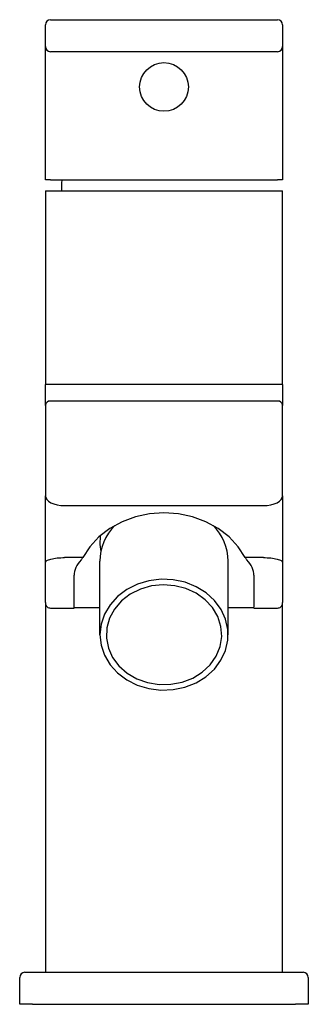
# Model space of a CAD drawing. Header units: millimetres. Extents: x 3984.051 to 3984.096, y 1861.092 to 1861.246.
import ezdxf

# ---------------------------------------------------------------- set-up
doc = ezdxf.new("R2010")
doc.units = ezdxf.units.MM
doc.layers.add('SANINDUSA', color=3, linetype='Continuous')

msp = doc.modelspace()

# ---------------------------------------------------------------- linework, layer by layer
at = {"layer": 'SANINDUSA'}
for p, q in [((3984.055764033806, 1861.245745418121), (3984.057964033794, 1861.245745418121)), ((3984.057964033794, 1861.245745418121), (3984.088964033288, 1861.245745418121)), ((3984.088964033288, 1861.245745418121), (3984.091164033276, 1861.245745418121)), ((3984.054964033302, 1861.24154542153), (3984.054964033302, 1861.24494541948)), ((3984.091964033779, 1861.24494541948), (3984.091964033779, 1861.24154542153)), ((3984.054964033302, 1861.238745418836), (3984.054964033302, 1861.24154542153)), ((3984.091964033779, 1861.24154542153), (3984.091964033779, 1861.238745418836)), ((3984.057964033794, 1861.240745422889), (3984.055764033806, 1861.240745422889)), ((3984.088964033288, 1861.240745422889), (3984.057964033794, 1861.240745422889)), ((3984.091164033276, 1861.240745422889), (3984.088964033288, 1861.240745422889)), ((3984.054964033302, 1861.220745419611), (3984.054964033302, 1861.238745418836)), ((3984.091964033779, 1861.238745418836), (3984.091964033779, 1861.220745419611)), ((3984.055764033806, 1861.220745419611), (3984.054964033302, 1861.220745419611)), ((3984.055764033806, 1861.220745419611), (3984.091164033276, 1861.220745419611)), ((3984.091964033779, 1861.220745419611), (3984.091164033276, 1861.220745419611)), ((3984.054964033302, 1861.219045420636), (3984.055764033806, 1861.219045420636)), ((3984.054964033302, 1861.219045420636), (3984.054964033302, 1861.18882041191)), ((3984.055764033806, 1861.219045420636), (3984.091164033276, 1861.219045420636)), ((3984.091164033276, 1861.219045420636), (3984.091964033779, 1861.219045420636)), ((3984.091964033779, 1861.18882041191), (3984.091964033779, 1861.219045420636)), ((3984.055764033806, 1861.18882041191), (3984.054964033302, 1861.18882041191)), ((3984.091164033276, 1861.18882041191), (3984.055764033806, 1861.18882041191)), ((3984.091964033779, 1861.18882041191), (3984.091164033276, 1861.18882041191)), ((3984.091164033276, 1861.186222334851), (3984.055764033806, 1861.186222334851)), ((3984.054964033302, 1861.185529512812), (3984.054964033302, 1861.171395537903)), ((3984.091964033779, 1861.171395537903), (3984.091964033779, 1861.185529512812)), ((3984.054964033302, 1861.161008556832), (3984.054964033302, 1861.171395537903)), ((3984.091964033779, 1861.171395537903), (3984.091964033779, 1861.161008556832)), ((3984.057964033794, 1861.169895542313), (3984.088964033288, 1861.169895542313)), ((3984.054964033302, 1861.154767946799), (3984.054964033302, 1861.161008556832)), ((3984.060781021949, 1861.161779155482), (3984.057964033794, 1861.161779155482)), ((3984.06346403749, 1861.149743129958), (3984.063464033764, 1861.161235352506)), ((3984.083464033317, 1861.149735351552), (3984.083464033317, 1861.161235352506)), ((3984.088964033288, 1861.161779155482), (3984.086147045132, 1861.161779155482)), ((3984.091964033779, 1861.161008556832), (3984.091964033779, 1861.154767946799)), ((3984.059464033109, 1861.154016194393), (3984.059464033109, 1861.159010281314)), ((3984.087464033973, 1861.159010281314), (3984.087464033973, 1861.154016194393)), ((3984.054964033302, 1861.154767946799), (3984.054964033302, 1861.097045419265)), ((3984.059464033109, 1861.153895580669), (3984.059464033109, 1861.154016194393)), ((3984.063464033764, 1861.15393300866), (3984.059464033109, 1861.15393300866)), ((3984.087464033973, 1861.15393300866), (3984.083464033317, 1861.15393300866)), ((3984.091964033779, 1861.097045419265), (3984.091964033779, 1861.154767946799)), ((3984.05176403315, 1861.097045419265), (3984.052964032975, 1861.097045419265)), ((3984.052964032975, 1861.097045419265), (3984.093964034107, 1861.097045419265)), ((3984.093964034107, 1861.097045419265), (3984.095164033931, 1861.097045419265)), ((3984.050964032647, 1861.092045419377), (3984.050964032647, 1861.096245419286)), ((3984.095964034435, 1861.096245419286), (3984.095964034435, 1861.092045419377)), ((3984.052964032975, 1861.092045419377), (3984.050964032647, 1861.092045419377)), ((3984.052964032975, 1861.092045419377), (3984.093964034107, 1861.092045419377)), ((3984.095964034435, 1861.092045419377), (3984.093964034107, 1861.092045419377))]:
    msp.add_line(p, q, dxfattribs=at)
at = {"layer": 'SANINDUSA', "flags": 128}
for points in [[(3984.057532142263, 1861.220745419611), (3984.057495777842, 1861.220206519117), (3984.057464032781, 1861.219045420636)], [(3984.054964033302, 1861.171395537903), (3984.055021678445, 1861.171102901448), (3984.05519239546, 1861.170821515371), (3984.055469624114, 1861.170562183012), (3984.0558427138, 1861.170334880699), (3984.056297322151, 1861.170148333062), (3984.056815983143, 1861.170009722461), (3984.057378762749, 1861.169924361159), (3984.057964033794, 1861.169895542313)], [(3984.088964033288, 1861.169895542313), (3984.089549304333, 1861.169924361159), (3984.090112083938, 1861.170009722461), (3984.090630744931, 1861.170148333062), (3984.091085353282, 1861.170334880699), (3984.091458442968, 1861.170562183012), (3984.091735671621, 1861.170821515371), (3984.091906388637, 1861.171102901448), (3984.091964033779, 1861.171395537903)], [(3984.086147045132, 1861.161779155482), (3984.085025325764, 1861.163482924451), (3984.083601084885, 1861.165007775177), (3984.081911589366, 1861.166313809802), (3984.080001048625, 1861.167366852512), (3984.077919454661, 1861.168139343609), (3984.075721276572, 1861.16861107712), (3984.073464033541, 1861.168769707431), (3984.071206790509, 1861.16861107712), (3984.069008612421, 1861.168139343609), (3984.066927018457, 1861.167366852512), (3984.065016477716, 1861.166313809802), (3984.063326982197, 1861.165007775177), (3984.061902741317, 1861.163482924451), (3984.060781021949, 1861.161779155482)], [(3984.063524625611, 1861.165183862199), (3984.06347536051, 1861.163819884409), (3984.063614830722, 1861.162733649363)], [(3984.078456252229, 1861.142231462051), (3984.080005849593, 1861.143185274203), (3984.08131900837, 1861.144375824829), (3984.082348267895, 1861.145760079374), (3984.083056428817, 1861.147288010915), (3984.083417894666, 1861.148904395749), (3984.083419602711, 1861.150550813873), (3984.083061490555, 1861.152167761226), (3984.082356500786, 1861.153696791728), (3984.081330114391, 1861.155082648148), (3984.080019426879, 1861.156275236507), (3984.078471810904, 1861.157231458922), (3984.076743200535, 1861.157916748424), (3984.074896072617, 1861.158306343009), (3984.072997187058, 1861.158386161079), (3984.071115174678, 1861.158153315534), (3984.069318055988, 1861.157616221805), (3984.067670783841, 1861.156794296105), (3984.066232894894, 1861.155717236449), (3984.06505635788, 1861.15442397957), (3984.06418369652, 1861.152961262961), (3984.063646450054, 1861.151381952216), (3984.06346403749, 1861.149743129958), (3984.063643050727, 1861.148104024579), (3984.064177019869, 1861.146523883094), (3984.065046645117, 1861.145059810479), (3984.066220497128, 1861.143764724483), (3984.067656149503, 1861.142685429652), (3984.069301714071, 1861.141860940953), (3984.071097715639, 1861.141321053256), (3984.072979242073, 1861.141085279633), (3984.07487829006, 1861.141162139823), (3984.076726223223, 1861.141548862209), (3984.078456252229, 1861.142231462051)], [(3984.077957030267, 1861.142981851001), (3984.079434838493, 1861.143903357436), (3984.08066820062, 1861.145063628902), (3984.081606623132, 1861.146415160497), (3984.082211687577, 1861.147902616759), (3984.082458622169, 1861.149465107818), (3984.082337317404, 1861.15103866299), (3984.081852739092, 1861.152558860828), (3984.081024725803, 1861.153963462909), (3984.079887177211, 1861.15519496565), (3984.078486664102, 1861.156202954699), (3984.076880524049, 1861.156946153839), (3984.075134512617, 1861.157394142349), (3984.073320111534, 1861.157528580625), (3984.071511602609, 1861.157343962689), (3984.069783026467, 1861.156847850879), (3984.068205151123, 1861.156060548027), (3984.066842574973, 1861.155014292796), (3984.065751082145, 1861.153751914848), (3984.064975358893, 1861.152325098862), (3984.06454716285, 1861.150792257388), (3984.064484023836, 1861.149216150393), (3984.064788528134, 1861.147661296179), (3984.065448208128, 1861.146191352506), (3984.066436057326, 1861.144866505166), (3984.06771163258, 1861.143740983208), (3984.069222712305, 1861.142860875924), (3984.070907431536, 1861.142262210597), (3984.072696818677, 1861.141969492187), (3984.074517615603, 1861.141994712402), (3984.076295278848, 1861.142336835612), (3984.077957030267, 1861.142981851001)]]:
    msp.add_lwpolyline(points, dxfattribs=at)
at = {"layer": 'SANINDUSA'}
msp.add_circle((3984.073464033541, 1861.235245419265), 0.003800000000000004, dxfattribs=at)
for centre, radius, start, end in [((3984.055764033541, 1861.244945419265), 0.000800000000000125, 90, 180), ((3984.091164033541, 1861.244945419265), 0.000800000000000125, 0, 90), ((3984.055764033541, 1861.241545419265), 0.000800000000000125, 180, 270), ((3984.091164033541, 1861.241545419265), 0.000800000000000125, 270, 0), ((3984.055714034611, 1861.18547177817), 0.0007522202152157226, 86.18880688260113, 175.5980871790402), ((3984.091214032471, 1861.18547177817), 0.0007522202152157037, 4.401912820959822, 93.81119311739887), ((3984.071417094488, 1861.161167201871), 0.007953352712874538, 135.0772191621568, 179.5090383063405), ((3984.075396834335, 1861.161119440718), 0.00806803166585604, 0.8231852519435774, 44.59055728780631), ((3984.051764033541, 1861.096245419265), 0.000799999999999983, 90, 180), ((3984.095164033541, 1861.096245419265), 0.000799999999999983, 0, 90)]:
    msp.add_arc(centre, radius, start, end, dxfattribs=at)
for start_param, end_param in [(2.744544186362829, 3.141592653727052), (6.283185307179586, 6.680233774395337)]:
    msp.add_ellipse((3984.073464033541, 1861.159010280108), major_axis=(0.01399999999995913, 0), ratio=0.4464755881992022, start_param=start_param, end_param=end_param, dxfattribs=at)
for points, knots in [([(3984.054964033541, 1861.185529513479), (3984.054964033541, 1861.185687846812), (3984.054964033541, 1861.185886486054), (3984.054964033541, 1861.186355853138), (3984.054964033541, 1861.18662647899), (3984.054964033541, 1861.187214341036), (3984.054964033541, 1861.187531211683), (3984.054964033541, 1861.188176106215), (3984.054964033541, 1861.188503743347), (3984.054964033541, 1861.188820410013)], [0, 0, 0, 0, 0.25, 0.25, 0.5, 0.5, 0.75, 0.75, 1, 1, 1, 1]), ([(3984.091964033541, 1861.188820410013), (3984.091964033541, 1861.188503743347), (3984.091964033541, 1861.188176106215), (3984.091964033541, 1861.187531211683), (3984.091964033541, 1861.187214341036), (3984.091964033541, 1861.18662647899), (3984.091964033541, 1861.186355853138), (3984.091964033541, 1861.185886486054), (3984.091964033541, 1861.185687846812), (3984.091964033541, 1861.185529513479)], [0, 0, 0, 0, 0.25, 0.25, 0.5, 0.5, 0.75, 0.75, 1, 1, 1, 1]), ([(3984.054964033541, 1861.16100855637), (3984.054964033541, 1861.161109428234), (3984.055042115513, 1861.161210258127), (3984.055342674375, 1861.161396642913), (3984.055565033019, 1861.16148212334), (3984.056120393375, 1861.161624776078), (3984.05645317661, 1861.161681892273), (3984.057178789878, 1861.161759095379), (3984.057571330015, 1861.161779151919), (3984.057964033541, 1861.161779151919)], [0, 0, 0, 0, 0.25, 0.25, 0.5, 0.5, 0.75, 0.75, 1, 1, 1, 1]), ([(3984.088964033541, 1861.161779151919), (3984.089356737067, 1861.161779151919), (3984.089749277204, 1861.161759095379), (3984.090474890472, 1861.161681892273), (3984.090807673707, 1861.161624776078), (3984.091363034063, 1861.16148212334), (3984.091585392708, 1861.161396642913), (3984.09188595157, 1861.161210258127), (3984.091964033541, 1861.161109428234), (3984.091964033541, 1861.16100855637)], [0, 0, 0, 0, 0.25, 0.25, 0.5, 0.5, 0.75, 0.75, 1, 1, 1, 1]), ([(3984.054964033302, 1861.154767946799), (3984.054964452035, 1861.154760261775), (3984.054964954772, 1861.154751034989), (3984.054963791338, 1861.154692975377), (3984.05496492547, 1861.154646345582), (3984.054971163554, 1861.154583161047), (3984.054993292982, 1861.154469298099), (3984.055062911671, 1861.15429157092), (3984.055228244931, 1861.154085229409), (3984.055476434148, 1861.153926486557), (3984.055668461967, 1861.153905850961), (3984.055764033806, 1861.153895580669)], [0, 0, 0, 0, 0.1969657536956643, 0.2364808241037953, 0.2753283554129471, 0.3180315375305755, 0.3676506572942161, 0.4922383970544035, 0.6492932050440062, 0.8254539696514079, 1, 1, 1, 1]), ([(3984.091164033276, 1861.153895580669), (3984.091259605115, 1861.153905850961), (3984.091451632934, 1861.153926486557), (3984.091699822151, 1861.154085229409), (3984.091865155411, 1861.15429157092), (3984.0919347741, 1861.154469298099), (3984.091956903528, 1861.154583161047), (3984.091963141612, 1861.154646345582), (3984.091964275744, 1861.154692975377), (3984.09196311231, 1861.154751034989), (3984.091963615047, 1861.154760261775), (3984.091964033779, 1861.154767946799)], [0, 0, 0, 0, 0.174546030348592, 0.3507067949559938, 0.5077616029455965, 0.6323493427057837, 0.6819684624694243, 0.7246716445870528, 0.7635191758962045, 0.8030342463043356, 0.9999999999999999, 0.9999999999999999, 0.9999999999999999, 0.9999999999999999])]:
    msp.add_open_spline(points, degree=3, knots=knots, dxfattribs=at)
for points, degree in [([(3984.060781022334, 1861.161779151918), (3984.060695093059, 1861.161619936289), (3984.060615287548, 1861.161493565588), (3984.060553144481, 1861.161427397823)], 3), ([(3984.086374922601, 1861.161427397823), (3984.086312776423, 1861.161493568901), (3984.086232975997, 1861.161619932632), (3984.086147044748, 1861.161779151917)], 3), ([(3984.055764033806, 1861.153895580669), (3984.059464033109, 1861.153895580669)], 1), ([(3984.087464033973, 1861.153895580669), (3984.091164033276, 1861.153895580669)], 1)]:
    msp.add_open_spline(points, degree=degree, dxfattribs=at)

doc.saveas('drawing.dxf')
